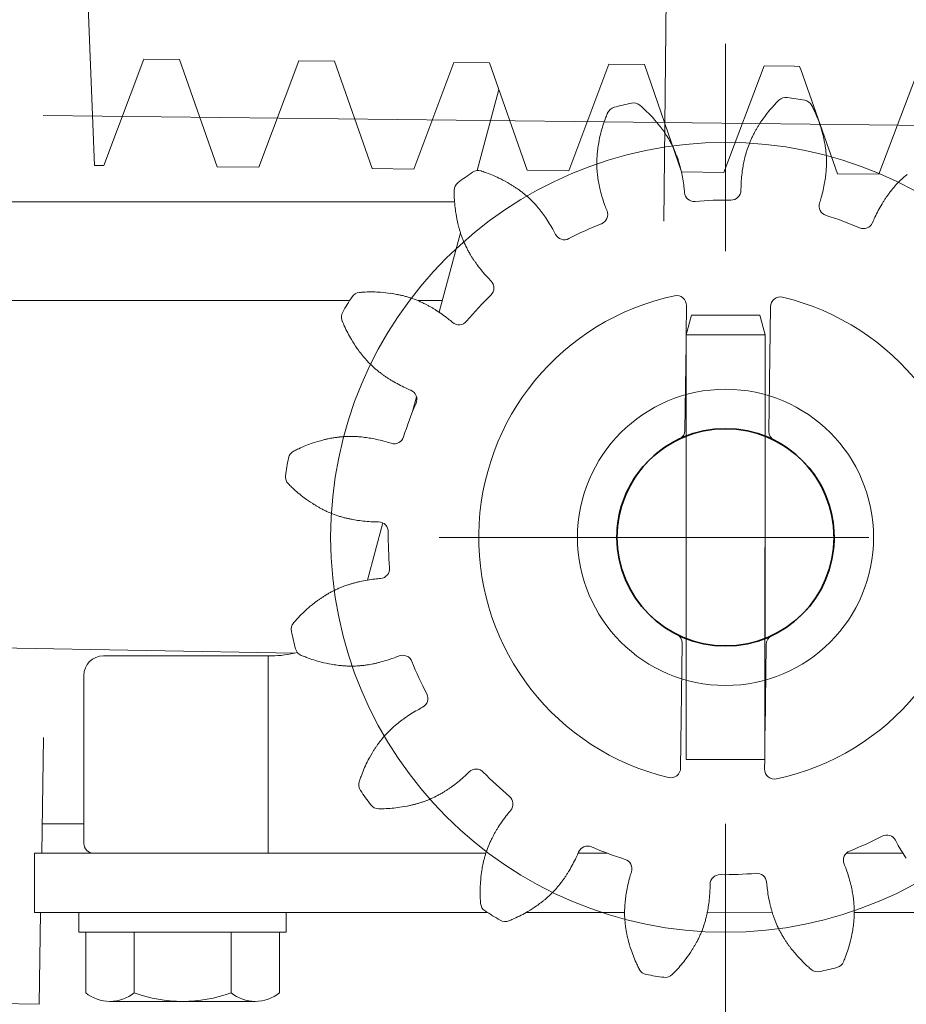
# Model space of a CAD drawing. Header units: millimetres. Extents: x 16720 to 74016, y 25810 to 81213.
# Tile 165 of 256: x 32392 to 32401, y 42253 to 42263. Entities that reach past the tile are written whole.
import ezdxf

# ---------------------------------------------------------------- set-up
doc = ezdxf.new("R2010")
doc.units = ezdxf.units.MM
for name, color, linetype, lineweight in [('1', 7, 'Continuous', 9), ('_STAL', 113, 'Continuous', 35), ('_WIDOKOWE', 252, 'Continuous', 9), ('_WYMIAR', 151, 'Continuous', 9)]:
    doc.layers.add(name, color=color, linetype=linetype, lineweight=lineweight)
doc.styles.add('ROMANS 50', font='romans.shx', dxfattribs={"width": 0.7, "height": 10})
doc.dimstyles.new('DOM w 50', dxfattribs={"dimscale": 3, "dimtxt": 10, "dimasz": 0.3, "dimexe": 1.25, "dimexo": 2, "dimgap": 1, "dimtad": 1, "dimdec": 0, "dimtxsty": 'ROMANS 50', "dimblk1": 'wymgreg', "dimblk2": 'wymgregII', "dimsah": 1, "dimcen": 2.5, "dimdle": 1, "dimse1": 1, "dimse2": 1, "dimclre": 254, "dimadec": 0, "dimazin": 0, "dimtfac": 1, "dimtdec": 0, "dimtix": 1, "dimtmove": 1, "dimatfit": 3, "dimfxl": 1.25, "dimarcsym": 0})

# ---------------------------------------------------------------- blocks, each defined once
blk = doc.blocks.new('rampa')
at = {"layer": '_STAL'}
blk.add_circle((-1610.559, -148), 11, dxfattribs=at)
for start, end in [(111.32369, 175.28286), (353.57274, 68.67631)]:
    blk.add_arc((-1610.559, -148), 11, start, end, dxfattribs=at)
at = {"layer": '_WIDOKOWE'}
for p, q in [((-1616.204, -60.973), (-1616.818, -115.97)), ((-1674.47, -110.331), (-1675.458, -86.371)), ((-1610.559, -119), (-1610.559, -98)), ((-1673.551, -110.342), (-1669.487, -99.551)), ((-1665.88, -99.592), (-1669.487, -99.551)), ((-1662.058, -110.47), (-1665.88, -99.592)), ((-1657.844, -110.517), (-1653.78, -99.727)), ((-1650.173, -99.767), (-1653.78, -99.727)), ((-1646.351, -110.645), (-1650.173, -99.767)), ((-1638.073, -99.902), (-1642.137, -110.692)), ((-1634.466, -99.942), (-1638.073, -99.902)), ((-1630.644, -110.821), (-1634.466, -99.942)), ((-1622.366, -100.077), (-1626.43, -110.868)), ((-1618.759, -100.118), (-1622.366, -100.077)), ((-1615.036, -110.963), (-1618.759, -100.118)), ((-1606.659, -100.253), (-1610.723, -111.043)), ((-1603.617, -100.287), (-1606.659, -100.253)), ((-1603.052, -100.293), (-1603.617, -100.287)), ((-1602.944, -100.602), (-1603.052, -100.293)), ((-1599.23, -111.171), (-1602.944, -100.602)), ((-1590.952, -100.428), (-1595.016, -111.218)), ((-1635.717, -110.846), (-1633.518, -102.64)), ((-1085.196, -111.909), (-1679.683, -105.273)), ((-1674.47, -110.331), (-1673.551, -110.342)), ((-1657.844, -110.517), (-1662.058, -110.47)), ((-1642.137, -110.692), (-1646.351, -110.645)), ((-1630.644, -110.821), (-1626.43, -110.868)), ((-1615.036, -110.963), (-1610.723, -111.043)), ((-1599.23, -111.171), (-1595.016, -111.218)), ((-2195.345, -114), (-1638.01, -114)), ((-1639.565, -125.205), (-1637.409, -117.16)), ((-2142.059, -124), (-1648.624, -124)), ((-1641.737, -124.02), (-1639.242, -124)), ((-1614.509, -124.529), (-1614.559, -127.5)), ((-1606.01, -124.638), (-1606.171, -137.265)), ((-1614.023, -125.5), (-1614.559, -127.5)), ((-1607.095, -125.5), (-1614.023, -125.5)), ((-1606.559, -127.5), (-1607.095, -125.5)), ((-1614.559, -127.5), (-1606.559, -127.5)), ((-1614.559, -127.5), (-1614.559, -138.937)), ((-1606.596, -170.5), (-1606.559, -127.5)), ((-1614.559, -128.404), (-1614.67, -137.156)), ((-1642.258, -135.257), (-1641.86, -133.77)), ((-1614.559, -138.937), (-1614.559, -137.753)), ((-1606.559, -137.753), (-1606.559, -158.247)), ((-1614.559, -158.247), (-1614.559, -138.937)), ((-1614.559, -138.937), (-1614.559, -170.5)), ((-1646.832, -152.327), (-1645.281, -146.538)), ((-1639.559, -148), (-1625.059, -148)), ((-1596.059, -148), (-1625.059, -148)), ((-1625.059, -148), (-1596.059, -148)), ((-1654.203, -159.718), (-1763.011, -157.845)), ((-1615.497, -157.829), (-1615.497, -157.829)), ((-1605.873, -157.952), (-1605.873, -157.952)), ((-1614.946, -158.736), (-1615.107, -171.363)), ((-1606.447, -158.844), (-1606.559, -167.596)), ((-1656.561, -160), (-1673.559, -160)), ((-1656.898, -180), (-1656.898, -160)), ((-1675.559, -179), (-1675.559, -162)), ((-1679.832, -180), (-1679.63, -168.282)), ((-1614.559, -170.5), (-1606.596, -170.5)), ((-1606.596, -170.5), (-1606.608, -171.471)), ((-1679.78, -177), (-1675.559, -177)), ((-1610.559, -198), (-1610.559, -177)), ((-1680.559, -180), (-1680.559, -186)), ((-1679.832, -180), (-1680.559, -180)), ((-1679.832, -180), (-1674.559, -180)), ((-1674.559, -180), (-1679.832, -180)), ((-1674.559, -180), (-1670.559, -180)), ((-1670.559, -180), (-1674.559, -180)), ((-1670.559, -180), (-1674.559, -180)), ((-1660.559, -180), (-1670.559, -180)), ((-1660.559, -180), (-1670.559, -180)), ((-1634.842, -180), (-1660.559, -180)), ((-1660.559, -180), (-1634.842, -180)), ((-1625.506, -180), (-1622.527, -180)), ((-1592.589, -180), (-1598.338, -180)), ((-1680.559, -186), (-1676.059, -186)), ((-1680.095, -195.278), (-1679.935, -186)), ((-1676.059, -186), (-1676.059, -188)), ((-1655.059, -186), (-1676.059, -186)), ((-1655.059, -188), (-1655.059, -186)), ((-1655.059, -186), (-1634.66, -186)), ((-1630.772, -186), (-1620.782, -185.982)), ((-1612.41, -186), (-1605.839, -185.962)), ((-1597.52, -186), (-1566.059, -186)), ((-1676.059, -188), (-1675.374, -188)), ((-1675.374, -188), (-1675.374, -194.132)), ((-1675.374, -188), (-1670.466, -188)), ((-1670.466, -194.132), (-1670.466, -188)), ((-1670.466, -188), (-1660.651, -188)), ((-1655.744, -188), (-1660.651, -188)), ((-1660.651, -194.132), (-1660.651, -188)), ((-1655.744, -194.132), (-1655.744, -188)), ((-1655.744, -188), (-1655.059, -188)), ((-1688.094, -195.14), (-1680.095, -195.278)), ((-1658.197, -195), (-1672.92, -195))]:
    blk.add_line(p, q, dxfattribs=at)
for radius in [40, 15]:
    blk.add_circle((-1610.559, -148), radius, dxfattribs=at)
for centre, radius, start, end in [((-1604.447, -104.429), 1, 82.35112, 134.61855), ((-1608.972, -138.127), 35, 79.39583, 82.35112), ((-1621.586, -105.407), 1, 104.85112, 157.11855), ((-1612.872, -138.271), 35, 101.89583, 104.85112), ((-1619.88, -105.001), 1, 49.6284, 101.89583), ((-1630.704, -117.733), 17.711, 49.33598, 49.6284), ((-1629.342, -116.147), 15.62, 48.4572, 49.33598), ((-1628.255, -114.919), 13.98, 47.47521, 48.4572), ((-1627.897, -114.529), 13.451, 44.12442, 47.47521), ((-1595.747, -113.337), 13.451, 136.77174, 140.12253), ((-1595.361, -113.7), 13.98, 135.78976, 136.77174), ((-1594.185, -114.844), 15.62, 134.91097, 135.78976), ((-1592.71, -116.324), 17.711, 134.61855, 134.91097), ((-1602.716, -104.707), 1, 27.1284, 79.39583), ((-1617.588, -112.327), 17.711, 26.83598, 27.1284), ((-1615.723, -111.384), 15.62, 25.9572, 26.83598), ((-1614.248, -110.666), 13.98, 24.97521, 25.9572), ((-1610.139, -110.308), 13.451, 159.27174, 162.62253), ((-1609.644, -110.495), 13.98, 158.28976, 159.27174), ((-1608.12, -111.102), 15.62, 157.41097, 158.28976), ((-1606.19, -111.904), 17.711, 157.11855, 157.41097), ((-1628.688, -115.296), 14.553, 41.02451, 44.12442), ((-1594.881, -114.059), 14.578, 143.22244, 147.27582), ((-1594.901, -114.044), 14.553, 140.12253, 143.22244), ((-1613.768, -110.442), 13.451, 21.62442, 24.97521), ((-1614.792, -110.848), 14.553, 18.52451, 21.62442), ((-1609.088, -110.637), 14.553, 162.62253, 165.72244), ((-1628.706, -115.313), 14.578, 36.97113, 41.02451), ((-1626.663, -113.774), 12.02, 35.45225, 36.97113), ((-1595.883, -113.373), 13.365, 148.7947, 150.1604), ((-1597.033, -112.676), 12.02, 147.27582, 148.7947), ((-1614.816, -110.856), 14.578, 14.47113, 18.52451), ((-1609.064, -110.643), 14.578, 165.72244, 169.77582), ((-1627.759, -114.555), 13.365, 34.08655, 35.45225), ((-1625.74, -113.188), 10.927, 32.41613, 34.08655), ((-1626.61, -113.741), 11.958, 30.61348, 32.41613), ((-1625.157, -112.881), 10.269, 28.5143, 30.61348), ((-1597.87, -112.226), 11.072, 155.73265, 157.6796), ((-1598.601, -111.896), 10.269, 153.63347, 155.73265), ((-1597.089, -112.646), 11.958, 151.83083, 153.63347), ((-1597.997, -112.16), 10.927, 150.1604, 151.83083), ((-1612.339, -110.217), 12.02, 12.95225, 14.47113), ((-1613.65, -110.518), 13.365, 11.58655, 12.95225), ((-1612.669, -110.081), 10.927, 172.6604, 174.33083), ((-1610.251, -110.392), 13.365, 171.2947, 172.6604), ((-1611.581, -110.189), 12.02, 169.77582, 171.2947), ((-1625.862, -113.264), 11.072, 26.56735, 28.5143), ((-1624.915, -112.79), 10.013, 22.26146, 26.56735), ((-1598.85, -111.824), 10.013, 157.6796, 161.98549), ((-1611.262, -110.029), 10.927, 9.91613, 11.58655), ((-1612.277, -110.206), 11.958, 8.11348, 9.91613), ((-1610.606, -109.968), 10.269, 6.0143, 8.11348), ((-1613.328, -110.069), 10.269, 176.13347, 178.23265), ((-1611.643, -110.183), 11.958, 174.33083, 176.13347), ((-1626.963, -113.629), 12.226, 20.49821, 22.26146), ((-1625.247, -112.988), 10.395, 18.23775, 20.49821), ((-1595.085, -112.848), 13.918, 166.0092, 167.32062), ((-1598.503, -111.996), 10.395, 163.74874, 166.0092), ((-1596.745, -112.508), 12.226, 161.98549, 163.74874), ((-1611.404, -110.052), 11.072, 4.06735, 6.0143), ((-1610.348, -109.977), 10.013, 359.76146, 4.06735), ((-1612.526, -110.094), 11.072, 178.23265, 180.1796), ((-1613.585, -110.097), 10.013, 180.1796, 184.48549), ((-1628.593, -114.09), 13.918, 16.92633, 18.23775), ((-1625.87, -113.261), 11.071, 15.27744, 16.92633), ((-1630.373, -114.491), 15.738, 14.1173, 15.27744), ((-1626.929, -113.625), 12.187, 12.61865, 14.1173), ((-1596.779, -112.507), 12.187, 170.12966, 171.6283), ((-1593.281, -113.116), 15.738, 168.96951, 170.12966), ((-1597.862, -112.223), 11.071, 167.32062, 168.96951), ((-1610.731, -110.032), 10.395, 355.73775, 357.99821), ((-1612.561, -109.968), 12.226, 357.99821, 359.76146), ((-1616.419, -139.897), 35, 124.39583, 127.35112), ((-1635.625, -111.842), 1, 72.1284, 124.39583), ((-1640.754, -127.746), 17.711, 71.83598, 72.1284), ((-1640.102, -125.76), 15.62, 70.9572, 71.83598), ((-1639.567, -124.21), 13.98, 69.97521, 70.9572), ((-1639.386, -123.712), 13.451, 66.62442, 69.97521), ((-1639.823, -124.723), 14.553, 63.52451, 66.62442), ((-1611.379, -109.924), 12.226, 184.48549, 186.24874), ((-1613.199, -110.123), 10.395, 186.24874, 188.5092), ((-1609.715, -109.602), 13.918, 188.5092, 189.82062), ((-1629.859, -114.281), 15.19, 6.82056, 12.61865), ((-1593.808, -112.944), 15.19, 171.6283, 177.42639), ((-1616.041, -109.459), 15.738, 351.6173, 352.77744), ((-1611.41, -110.046), 11.071, 352.77744, 354.42633), ((-1614.244, -109.77), 13.918, 354.42633, 355.73775), ((-1585.695, -119.221), 10.269, 131.13347, 133.23265), ((-1584.585, -120.492), 11.958, 129.33083, 131.13347), ((-1637.046, -112.869), 1, 127.35112, 179.61855), ((-1639.834, -124.746), 14.578, 59.47113, 63.52451), ((-1638.535, -122.542), 12.02, 57.95225, 59.47113), ((-1639.248, -123.683), 13.365, 56.58655, 57.95225), ((-1637.906, -121.648), 10.927, 54.91613, 56.58655), ((-1612.52, -110.087), 11.071, 189.82062, 191.46951), ((-1607.945, -109.159), 15.738, 191.46951, 192.62966), ((-1611.41, -109.936), 12.187, 192.62966, 194.1283), ((-1626.51, -113.881), 11.817, 3.96045, 6.82056), ((-1597.178, -112.793), 11.817, 177.42639, 180.2865), ((-1615.486, -109.462), 15.19, 344.32056, 350.11865), ((-1612.528, -109.977), 12.187, 350.11865, 351.6173), ((-1584.215, -120.496), 12.226, 139.48549, 141.24874), ((-1585.897, -119.059), 10.013, 135.1796, 139.48549), ((-1585.146, -119.805), 11.072, 133.23265, 135.1796), ((-1620.336, -112.98), 17.711, 179.61855, 179.91097), ((-1622.426, -112.977), 15.62, 179.91097, 180.78976), ((-1624.066, -113), 13.98, 180.78976, 181.77174), ((-1624.596, -113.016), 13.451, 181.77174, 185.12253), ((-1638.498, -122.491), 11.958, 53.11348, 54.91613), ((-1637.485, -121.141), 10.269, 51.0143, 53.11348), ((-1637.99, -121.765), 11.072, 49.06735, 51.0143), ((-1637.296, -120.964), 10.013, 44.76146, 49.06735), ((-1608.498, -109.203), 15.19, 194.1283, 199.92639), ((-1613.725, -112.978), 1, 184.97518, 275.15856), ((-1609.995, -112.839), 1, 269.08924, 359.27093), ((-1612.239, -110.373), 11.817, 341.46045, 344.32056), ((-1585.137, -119.805), 11.071, 144.82062, 146.46951), ((-1582.81, -121.445), 13.918, 143.5092, 144.82062), ((-1585.643, -119.35), 10.395, 141.24874, 143.5092), ((-1623.498, -112.918), 14.553, 185.12253, 188.22244), ((-1638.867, -122.523), 12.226, 42.99821, 44.76146), ((-1637.528, -121.274), 10.395, 40.73775, 42.99821), ((-1640.197, -123.573), 13.918, 39.42633, 40.73775), ((-1611.669, -110.352), 11.817, 199.92639, 202.7865), ((-1610.559, -148), 34.165, 89.08148, 95.16547), ((-1600.081, -114.432), 1, 162.47518, 252.65856), ((-1581.668, -122.023), 15.19, 149.1283, 154.92639), ((-1584.245, -120.482), 12.187, 147.62966, 149.1283), ((-1581.246, -122.383), 15.738, 146.46951, 147.62966), ((-1623.473, -112.914), 14.578, 188.22244, 192.27582), ((-1637.998, -121.765), 11.071, 37.77744, 39.42633), ((-1641.688, -124.624), 15.738, 36.6173, 37.77744), ((-1638.837, -122.506), 12.187, 35.11865, 36.6173), ((-1641.294, -124.234), 15.19, 29.32056, 35.11865), ((-1623.493, -115.3), 1, 291.58924, 21.77093), ((-1610.559, -148), 34.165, 66.58148, 72.66547), ((-1584.723, -120.594), 11.817, 154.92639, 157.7865), ((-1625.973, -113.458), 12.02, 192.27582, 193.7947), ((-1624.666, -113.137), 13.365, 193.7947, 195.1604), ((-1627.02, -113.775), 10.927, 195.1604, 196.83083), ((-1610.559, -148), 34.165, 111.58148, 117.66547), ((-1596.583, -115.731), 1, 246.58924, 336.77093), ((-1626.033, -113.476), 11.958, 196.83083, 198.63347), ((-1627.633, -114.016), 10.269, 198.63347, 200.73265), ((-1626.882, -113.732), 11.072, 200.73265, 202.6796), ((-1638.353, -122.582), 11.817, 26.46045, 29.32056), ((-1626.886, -116.855), 1, 207.47518, 297.65856), ((-1627.859, -114.14), 10.013, 202.6796, 206.98549), ((-1625.887, -113.136), 12.226, 206.98549, 208.74874), ((-1627.493, -114.017), 10.395, 208.74874, 211.0092), ((-1624.473, -112.202), 13.918, 211.0092, 212.32062), ((-1626.879, -113.724), 11.071, 212.32062, 213.96951), ((-1623.008, -111.116), 15.738, 213.96951, 215.12966), ((-1625.912, -113.159), 12.187, 215.12966, 216.6283), ((-1623.502, -111.368), 15.19, 216.6283, 222.42639), ((-1625.992, -113.643), 11.817, 222.42639, 225.2865), ((-1635.023, -122.739), 1, 314.08924, 44.27093), ((-1619.073, -142.756), 35, 146.89583, 149.85112), ((-1647.555, -124.187), 1, 94.6284, 146.89583), ((-1646.206, -140.843), 17.711, 94.33598, 94.6284), ((-1646.364, -138.759), 15.62, 93.4572, 94.33598), ((-1646.463, -137.122), 13.98, 92.47521, 93.4572), ((-1646.486, -136.592), 13.451, 89.12442, 92.47521), ((-1646.503, -137.694), 14.553, 86.02451, 89.12442), ((-1646.505, -137.719), 14.578, 81.97113, 86.02451), ((-1646.147, -135.186), 12.02, 80.45225, 81.97113), ((-1646.37, -136.513), 13.365, 79.08655, 80.45225), ((-1645.909, -134.119), 10.927, 77.41613, 79.08655), ((-1646.133, -135.125), 11.958, 75.61348, 77.41613), ((-1645.714, -133.49), 10.269, 73.5143, 75.61348), ((-1645.942, -134.259), 11.072, 71.56735, 73.5143), ((-1610.559, -148), 34.165, 134.08148, 140.16547), ((-1610.559, -148), 25, 101.90369, 256.63243), ((-1615.509, -124.516), 1, 359.26806, 101.90369), ((-1605.01, -124.65), 1, 76.63243, 179.26806), ((-1645.607, -133.254), 10.013, 67.26146, 71.56735), ((-1646.462, -135.295), 12.226, 65.49821, 67.26146), ((-1645.703, -133.629), 10.395, 63.23775, 65.49821), ((-1647.289, -136.775), 13.918, 61.92633, 63.23775), ((-1645.949, -134.263), 11.071, 60.27744, 61.92633), ((-1648.264, -138.316), 15.738, 59.1173, 60.27744), ((-1610.559, -148), 25, 281.90369, 76.63243), ((-1648.474, -125.68), 1, 149.85112, 202.11855), ((-1646.441, -135.269), 12.187, 57.61865, 59.1173), ((-1648.049, -137.805), 15.19, 51.82056, 57.61865), ((-1632.993, -119.388), 17.711, 202.11855, 202.41097), ((-1634.926, -120.185), 15.62, 202.41097, 203.28976), ((-1636.432, -120.833), 13.98, 203.28976, 204.27174), ((-1636.915, -121.051), 13.451, 204.27174, 207.62253), ((-1645.964, -135.153), 11.817, 48.96045, 51.82056), ((-1637.562, -125.474), 1, 229.97518, 320.15856), ((-1635.939, -120.54), 14.553, 207.62253, 210.72244), ((-1635.917, -120.527), 14.578, 210.72244, 214.77582), ((-1638.018, -121.986), 12.02, 214.77582, 216.2947), ((-1636.934, -121.19), 13.365, 216.2947, 217.6604), ((-1638.864, -122.679), 10.927, 217.6604, 219.33083), ((-1638.067, -122.026), 11.958, 219.33083, 221.13347), ((-1639.338, -123.137), 10.269, 221.13347, 223.23265), ((-1638.754, -122.587), 11.072, 223.23265, 225.1796), ((-1639.5, -123.338), 10.013, 225.1796, 229.48549), ((-1638.062, -121.656), 12.226, 229.48549, 231.24874), ((-1639.209, -123.084), 10.395, 231.24874, 233.5092), ((-1637.114, -120.252), 13.918, 233.5092, 234.82062), ((-1638.754, -122.579), 11.071, 234.82062, 236.46951), ((-1636.175, -118.688), 15.738, 236.46951, 237.62966), ((-1638.077, -121.687), 12.187, 237.62966, 239.1283), ((-1636.536, -119.109), 15.19, 239.1283, 244.92639), ((-1637.965, -122.165), 11.817, 244.92639, 247.7865), ((-1642.827, -134.024), 1, 336.58924, 66.77093), ((-1610.559, -148), 34.165, 156.58148, 162.66547), ((-1615.67, -137.143), 1, 295.21254, 359.26806), ((-1605.171, -137.277), 1, 179.26806, 243.32358), ((-1647.711, -152.234), 14.553, 108.52451, 111.62442), ((-1647.703, -152.258), 14.578, 104.47113, 108.52451), ((-1648.342, -149.781), 12.02, 102.95225, 104.47113), ((-1648.04, -151.092), 13.365, 101.58655, 102.95225), ((-1648.53, -148.703), 10.927, 99.91613, 101.58655), ((-1648.353, -149.719), 11.958, 98.11348, 99.91613), ((-1648.591, -148.048), 10.269, 96.0143, 98.11348), ((-1648.507, -148.846), 11.072, 94.06735, 96.0143), ((-1648.582, -147.789), 10.013, 89.76146, 94.06735), ((-1648.591, -150.002), 12.226, 87.99821, 89.76146), ((-1648.527, -148.172), 10.395, 85.73775, 87.99821), ((-1648.789, -151.685), 13.918, 84.42633, 85.73775), ((-1648.512, -148.852), 11.071, 82.77744, 84.42633), ((-1649.099, -153.482), 15.738, 81.6173, 82.77744), ((-1648.582, -149.969), 12.187, 80.11865, 81.6173), ((-1649.097, -152.928), 15.19, 74.32056, 80.11865), ((-1648.185, -149.68), 11.817, 71.46045, 74.32056), ((-1644.127, -137.522), 1, 252.47518, 342.65856), ((-1653.851, -140.157), 1, 117.1284, 169.39583), ((-1646.232, -155.029), 17.711, 116.83598, 117.1284), ((-1647.175, -153.164), 15.62, 115.9572, 116.83598), ((-1647.893, -151.69), 13.98, 114.97521, 115.9572), ((-1648.117, -151.21), 13.451, 111.62442, 114.97521), ((-1620.432, -146.414), 35, 169.39583, 172.35112), ((-1654.13, -141.888), 1, 172.35112, 224.61855), ((-1642.235, -130.151), 17.711, 224.61855, 224.91097), ((-1643.715, -131.627), 15.62, 224.91097, 225.78976), ((-1644.859, -132.802), 13.98, 225.78976, 226.77174), ((-1645.222, -133.188), 13.451, 226.77174, 230.12253), ((-1644.515, -132.343), 14.553, 230.12253, 233.22244), ((-1644.5, -132.323), 14.578, 233.22244, 237.27582), ((-1645.883, -134.475), 12.02, 237.27582, 238.7947), ((-1645.186, -133.324), 13.365, 238.7947, 240.1604), ((-1646.399, -135.439), 10.927, 240.1604, 241.83083), ((-1645.912, -134.53), 11.958, 241.83083, 243.63347), ((-1646.662, -136.043), 10.269, 243.63347, 245.73265), ((-1646.332, -135.311), 11.072, 245.73265, 247.6796), ((-1646.735, -136.291), 10.013, 247.6796, 251.98549), ((-1646.05, -134.187), 12.226, 251.98549, 253.74874), ((-1646.563, -135.944), 10.395, 253.74874, 256.0092), ((-1645.711, -132.526), 13.918, 256.0092, 257.32062), ((-1646.336, -135.303), 11.071, 257.32062, 258.96951), ((-1645.443, -130.722), 15.738, 258.96951, 260.12966), ((-1646.052, -134.22), 12.187, 260.12966, 261.6283), ((-1645.614, -131.25), 15.19, 261.6283, 267.42639), ((-1645.766, -134.619), 11.817, 267.42639, 270.2865), ((-1645.719, -147.436), 1, 359.08924, 89.27093), ((-1610.559, -148), 34.165, 179.08148, 185.16547), ((-1610.559, -148), 11, 175.28286, 248.67631), ((-1610.559, -148), 11, 291.32369, 353.57274), ((-1645.581, -151.166), 1, 274.97518, 5.15856), ((-1644.067, -167.814), 15.738, 104.1173, 105.27744), ((-1644.934, -164.37), 12.187, 102.61865, 104.1173), ((-1644.278, -167.301), 15.19, 96.82056, 102.61865), ((-1644.678, -163.952), 11.817, 93.96045, 96.82056), ((-1645.678, -162.598), 10.269, 118.5143, 120.61348), ((-1645.295, -163.303), 11.072, 116.56735, 118.5143), ((-1645.768, -162.356), 10.013, 112.26146, 116.56735), ((-1644.93, -164.404), 12.226, 110.49821, 112.26146), ((-1645.571, -162.689), 10.395, 108.23775, 110.49821), ((-1644.469, -166.035), 13.918, 106.92633, 108.23775), ((-1645.297, -163.311), 11.071, 105.27744, 106.92633), ((-1643.246, -166.148), 14.578, 126.97113, 131.02451), ((-1644.784, -164.104), 12.02, 125.45225, 126.97113), ((-1644.004, -165.2), 13.365, 124.08655, 125.45225), ((-1645.37, -163.181), 10.927, 122.41613, 124.08655), ((-1644.818, -164.051), 11.958, 120.61348, 122.41613), ((-1643.262, -166.129), 14.553, 131.02451, 134.12442), ((-1642.412, -166.784), 15.62, 138.4572, 139.33598), ((-1643.639, -165.696), 13.98, 137.47521, 138.4572), ((-1644.029, -165.338), 13.451, 134.12442, 137.47521), ((-1653.557, -157.322), 1, 139.6284, 191.89583), ((-1620.287, -150.313), 35, 191.89583, 194.85112), ((-1640.826, -168.146), 17.711, 139.33598, 139.6284), ((-1615.946, -158.723), 1, 359.26806, 63.32317), ((-1605.447, -158.857), 1, 115.21292, 179.26806), ((-1653.152, -159.028), 1, 194.85112, 247.11855), ((-1673.559, -162), 2, 90, 180), ((-1656.561, -150), 10, 270, 285.22558), ((-1646.654, -143.632), 17.711, 247.11855, 247.41097), ((-1647.457, -145.562), 15.62, 247.41097, 248.28976), ((-1648.064, -147.085), 13.98, 248.28976, 249.27174), ((-1648.251, -147.581), 13.451, 249.27174, 252.62253), ((-1647.922, -146.529), 14.553, 252.62253, 255.72244), ((-1649.356, -145.94), 15.19, 284.1283, 289.92639), ((-1648.206, -149.111), 11.817, 289.92639, 292.7865), ((-1643.259, -160.935), 1, 21.58924, 111.77093), ((-1647.916, -146.505), 14.578, 255.72244, 259.77582), ((-1648.37, -149.022), 12.02, 259.77582, 261.2947), ((-1648.166, -147.692), 13.365, 261.2947, 262.6604), ((-1648.478, -150.111), 10.927, 262.6604, 264.33083), ((-1648.376, -149.085), 11.958, 264.33083, 266.13347), ((-1648.49, -150.769), 10.269, 266.13347, 268.23265), ((-1648.465, -149.967), 11.072, 268.23265, 270.1796), ((-1648.462, -151.026), 10.013, 270.1796, 274.48549), ((-1648.635, -148.82), 12.226, 274.48549, 276.24874), ((-1648.436, -150.64), 10.395, 276.24874, 278.5092), ((-1648.957, -147.156), 13.918, 278.5092, 279.82062), ((-1648.471, -149.961), 11.071, 279.82062, 281.46951), ((-1649.399, -145.387), 15.738, 281.46951, 282.62966), ((-1648.623, -148.852), 12.187, 282.62966, 284.1283), ((-1610.559, -148), 34.165, 201.58148, 207.66547), ((-1641.704, -164.327), 1, 297.47518, 27.65856), ((-1634.325, -178.735), 15.19, 119.32056, 125.11865), ((-1635.977, -175.794), 11.817, 116.46045, 119.32056), ((-1633.934, -179.129), 15.738, 126.6173, 127.77744), ((-1636.052, -176.279), 12.187, 125.11865, 126.6173), ((-1636.036, -176.309), 12.226, 132.99821, 134.76146), ((-1637.285, -174.969), 10.395, 130.73775, 132.99821), ((-1634.986, -177.639), 13.918, 129.42633, 130.73775), ((-1636.794, -175.44), 11.071, 127.77744, 129.42633), ((-1637.418, -174.926), 10.269, 141.0143, 143.11348), ((-1636.794, -175.431), 11.072, 139.06735, 141.0143), ((-1637.594, -174.737), 10.013, 134.76146, 139.06735), ((-1634.876, -176.69), 13.365, 146.58655, 147.95225), ((-1636.911, -175.347), 10.927, 144.91613, 146.58655), ((-1636.068, -175.94), 11.958, 143.11348, 144.91613), ((-1633.813, -177.275), 14.578, 149.47113, 153.52451), ((-1636.016, -175.976), 12.02, 147.95225, 149.47113), ((-1634.847, -176.827), 13.451, 156.62442, 159.97521), ((-1633.835, -177.264), 14.553, 153.52451, 156.62442), ((-1635.82, -172.464), 1, 44.08924, 134.27093), ((-1616.107, -171.35), 1, 256.63243, 359.26806), ((-1605.608, -171.484), 1, 179.26806, 281.90369), ((-1632.799, -177.544), 15.62, 160.9572, 161.83598), ((-1634.349, -177.008), 13.98, 159.97521, 160.9572), ((-1647.191, -160.944), 15.19, 306.6283, 312.42639), ((-1644.916, -163.434), 11.817, 312.42639, 315.2865), ((-1610.559, -148), 34.165, 224.08148, 230.16547), ((-1646.717, -173.067), 1, 162.1284, 214.39583), ((-1630.813, -178.195), 17.711, 161.83598, 162.1284), ((-1644.835, -164.321), 11.071, 302.32062, 303.96951), ((-1647.443, -160.449), 15.738, 303.96951, 305.12966), ((-1645.4, -163.354), 12.187, 305.12966, 306.6283), ((-1618.662, -153.86), 35, 214.39583, 217.35112), ((-1644.418, -165.301), 10.013, 292.6796, 296.98549), ((-1645.423, -163.329), 12.226, 296.98549, 298.74874), ((-1644.542, -164.934), 10.395, 298.74874, 301.0092), ((-1646.357, -161.915), 13.918, 301.0092, 302.32062), ((-1633.085, -175.003), 1, 319.97518, 50.15856), ((-1645.689, -174.488), 1, 217.35112, 269.61855), ((-1645.578, -157.778), 17.711, 269.61855, 269.91097), ((-1645.581, -159.868), 15.62, 269.91097, 270.78976), ((-1645.559, -161.508), 13.98, 270.78976, 271.77174), ((-1645.542, -162.037), 13.451, 271.77174, 275.12253), ((-1645.641, -160.94), 14.553, 275.12253, 278.22244), ((-1645.644, -160.915), 14.578, 278.22244, 282.27582), ((-1645.101, -163.414), 12.02, 282.27582, 283.7947), ((-1645.421, -162.108), 13.365, 283.7947, 285.1604), ((-1644.784, -164.461), 10.927, 285.1604, 286.83083), ((-1645.082, -163.474), 11.958, 286.83083, 288.63347), ((-1644.543, -165.074), 10.269, 288.63347, 290.73265), ((-1644.827, -164.324), 11.072, 290.73265, 292.6796), ((-1620.754, -185.49), 15.19, 141.82056, 147.61865), ((-1623.405, -183.406), 11.817, 138.96045, 141.82056), ((-1623.29, -183.882), 12.187, 147.61865, 149.1173), ((-1624.93, -183.144), 10.395, 153.23775, 155.49821), ((-1621.784, -184.73), 13.918, 151.92633, 153.23775), ((-1624.296, -183.391), 11.071, 150.27744, 151.92633), ((-1620.242, -185.705), 15.738, 149.1173, 150.27744), ((-1610.559, -148), 34.165, 291.58148, 297.66547), ((-1594.231, -179.145), 1, 27.47518, 117.65856), ((-1674.559, -179), 1, 180, 270), ((-1625.304, -183.048), 10.013, 157.26146, 161.56735), ((-1623.263, -183.904), 12.226, 155.49821, 157.26146), ((-1624.535, -180.269), 1, 66.58924, 156.77093), ((-1610.559, -148), 34.165, 246.58148, 252.66547), ((-1582.764, -173.418), 11.817, 206.46045, 209.32056), ((-1579.824, -171.766), 15.19, 209.32056, 215.11865), ((-1625.069, -183.155), 10.269, 163.5143, 165.61348), ((-1624.3, -183.383), 11.072, 161.56735, 163.5143), ((-1639.449, -173.977), 15.19, 329.1283, 334.92639), ((-1636.394, -175.407), 11.817, 334.92639, 337.7865), ((-1597.624, -180.7), 1, 111.58924, 201.77093), ((-1622.046, -183.812), 13.365, 169.08655, 170.45225), ((-1624.44, -183.35), 10.927, 167.41613, 169.08655), ((-1623.434, -183.575), 11.958, 165.61348, 167.41613), ((-1621.036, -181.568), 1, 342.47518, 72.65856), ((-1609.448, -185.648), 11.817, 19.92639, 22.7865), ((-1620.84, -183.946), 14.578, 171.97113, 176.02451), ((-1623.373, -183.589), 12.02, 170.45225, 171.97113), ((-1635.98, -176.195), 11.071, 324.82062, 326.46951), ((-1639.871, -173.617), 15.738, 326.46951, 327.62966), ((-1636.872, -175.518), 12.187, 327.62966, 329.1283), ((-1605.631, -186.538), 15.19, 164.32056, 170.11865), ((-1608.878, -185.627), 11.817, 161.46045, 164.32056), ((-1611.122, -183.161), 1, 89.08924, 179.27093), ((-1610.559, -148), 34.165, 269.08148, 275.16547), ((-1607.393, -183.023), 1, 4.97518, 95.15856), ((-1612.619, -186.797), 15.19, 14.1283, 19.92639), ((-1620.865, -183.944), 14.553, 176.02451, 179.12442), ((-1635.22, -176.942), 10.013, 315.1796, 319.48549), ((-1636.903, -175.504), 12.226, 319.48549, 321.24874), ((-1635.475, -176.65), 10.395, 321.24874, 323.5092), ((-1638.307, -174.555), 13.918, 323.5092, 324.82062), ((-1623.94, -183.207), 11.817, 357.42639, 0.2865), ((-1594.607, -182.12), 11.817, 183.96045, 186.82056), ((-1609.707, -186.064), 12.187, 12.62966, 14.1283), ((-1613.172, -186.841), 15.738, 11.46951, 12.62966), ((-1621.966, -183.927), 13.451, 179.12442, 182.47521), ((-1635.422, -176.78), 10.269, 311.13347, 313.23265), ((-1635.972, -176.195), 11.072, 313.23265, 315.1796), ((-1605.076, -186.541), 15.738, 171.6173, 172.77744), ((-1608.589, -186.023), 12.187, 170.11865, 171.6173), ((-1627.309, -183.056), 15.19, 351.6283, 357.42639), ((-1591.258, -181.719), 15.19, 186.82056, 192.61865), ((-1608.597, -185.913), 11.071, 9.82062, 11.46951), ((-1611.403, -186.398), 13.918, 8.5092, 9.82062), ((-1607.918, -185.877), 10.395, 6.24874, 8.5092), ((-1621.437, -183.904), 13.98, 182.47521, 183.4572), ((-1619.8, -183.806), 15.62, 183.4572, 184.33598), ((-1617.716, -183.648), 17.711, 184.33598, 184.6284), ((-1634.372, -184.996), 1, 184.6284, 236.89583), ((-1638.031, -173.359), 14.578, 300.72244, 304.77582), ((-1636.572, -175.46), 12.02, 304.77582, 306.2947), ((-1637.369, -174.375), 13.365, 306.2947, 307.6604), ((-1635.879, -176.305), 10.927, 307.6604, 309.33083), ((-1636.532, -175.508), 11.958, 309.33083, 311.13347), ((-1610.387, -185.968), 10.395, 175.73775, 177.99821), ((-1606.873, -186.23), 13.918, 174.42633, 175.73775), ((-1609.707, -185.954), 11.071, 172.77744, 174.42633), ((-1624.338, -183.493), 12.187, 350.12966, 351.6283), ((-1594.188, -182.375), 12.187, 192.61865, 194.1173), ((-1590.745, -181.509), 15.738, 194.1173, 195.27744), ((-1609.739, -186.076), 12.226, 4.48549, 6.24874), ((-1607.532, -185.903), 10.013, 0.1796, 4.48549), ((-1615.802, -156.515), 35, 236.89583, 239.85112), ((-1637.508, -174.356), 13.451, 294.27174, 297.62253), ((-1638.019, -173.38), 14.553, 297.62253, 300.72244), ((-1608.557, -186.032), 12.226, 177.99821, 179.76146), ((-1610.77, -186.023), 10.013, 179.76146, 184.06735), ((-1626.033, -183.152), 13.918, 346.0092, 347.32062), ((-1623.255, -183.777), 11.071, 347.32062, 348.96951), ((-1627.837, -182.884), 15.738, 348.96951, 350.12966), ((-1595.247, -182.739), 11.071, 195.27744, 196.92633), ((-1592.524, -181.91), 13.918, 196.92633, 198.23775), ((-1595.87, -183.012), 10.395, 198.23775, 200.49821), ((-1607.79, -185.931), 10.269, 356.13347, 358.23265), ((-1608.592, -185.907), 11.072, 358.23265, 0.1796), ((-1632.879, -185.915), 1, 239.85112, 292.11855), ((-1639.171, -170.435), 17.711, 292.11855, 292.41097), ((-1638.374, -172.367), 15.62, 292.41097, 293.28976), ((-1637.726, -173.873), 13.98, 293.28976, 294.27174), ((-1609.713, -185.948), 11.072, 184.06735, 186.0143), ((-1610.511, -186.032), 10.269, 186.0143, 188.11348), ((-1608.84, -185.794), 11.958, 188.11348, 189.91613), ((-1622.268, -184.176), 10.013, 337.6796, 341.98549), ((-1624.372, -183.492), 12.226, 341.98549, 343.74874), ((-1622.614, -184.004), 10.395, 343.74874, 346.0092), ((-1594.155, -182.371), 12.226, 200.49821, 202.26146), ((-1596.203, -183.21), 10.013, 202.26146, 206.56735), ((-1610.866, -185.608), 13.365, 351.2947, 352.6604), ((-1608.448, -185.919), 10.927, 352.6604, 354.33083), ((-1609.474, -185.817), 11.958, 354.33083, 356.13347), ((-1609.855, -185.971), 10.927, 189.91613, 191.58655), ((-1607.467, -185.482), 13.365, 191.58655, 192.95225), ((-1608.778, -185.783), 12.02, 192.95225, 194.47113), ((-1622.516, -184.104), 10.269, 333.63347, 335.73265), ((-1623.247, -183.774), 11.072, 335.73265, 337.6796), ((-1595.255, -182.736), 11.072, 206.56735, 208.5143), ((-1595.961, -183.119), 10.269, 208.5143, 210.61348), ((-1594.508, -182.259), 11.958, 210.61348, 212.41613), ((-1612.054, -185.357), 14.578, 345.72244, 349.77582), ((-1609.536, -185.811), 12.02, 349.77582, 351.2947), ((-1606.301, -185.144), 14.578, 194.47113, 198.52451), ((-1625.235, -182.627), 13.365, 328.7947, 330.1604), ((-1623.12, -183.84), 10.927, 330.1604, 331.83083), ((-1624.028, -183.354), 11.958, 331.83083, 333.63347), ((-1595.378, -182.812), 10.927, 212.41613, 214.08655), ((-1593.359, -181.445), 13.365, 214.08655, 215.45225), ((-1594.454, -182.226), 12.02, 215.45225, 216.97113), ((-1592.411, -180.687), 14.578, 216.97113, 221.02451), ((-1612.029, -185.364), 14.553, 342.62253, 345.72244), ((-1606.325, -185.152), 14.553, 198.52451, 201.62442), ((-1626.236, -181.942), 14.578, 323.22244, 327.27582), ((-1624.084, -183.324), 12.02, 327.27582, 328.7947), ((-1592.43, -180.704), 14.553, 221.02451, 224.12442), ((-1611.473, -185.505), 13.98, 338.28976, 339.27174), ((-1610.978, -185.693), 13.451, 339.27174, 342.62253), ((-1607.349, -185.558), 13.451, 201.62442, 204.97521), ((-1606.869, -185.334), 13.98, 204.97521, 205.9572), ((-1605.394, -184.617), 15.62, 205.9572, 206.83598), ((-1625.37, -182.663), 13.451, 316.77174, 320.12253), ((-1626.216, -181.957), 14.553, 320.12253, 323.22244), ((-1593.221, -181.471), 13.451, 224.12442, 227.47521), ((-1592.863, -181.081), 13.98, 227.47521, 228.4572), ((-1599.531, -190.593), 1, 284.85112, 337.11855), ((-1614.927, -184.096), 17.711, 337.11855, 337.41097), ((-1612.997, -184.898), 15.62, 337.41097, 338.28976), ((-1603.529, -183.673), 17.711, 206.83598, 207.1284), ((-1618.402, -191.293), 1, 207.1284, 259.39583), ((-1612.145, -157.873), 35, 259.39583, 262.35112), ((-1616.67, -191.571), 1, 262.35112, 314.61855), ((-1628.408, -179.676), 17.711, 314.61855, 314.91097), ((-1626.932, -181.157), 15.62, 314.91097, 315.78976), ((-1625.756, -182.3), 13.98, 315.78976, 316.77174), ((-1591.775, -179.853), 15.62, 228.4572, 229.33598), ((-1590.413, -178.268), 17.711, 229.33598, 229.6284), ((-1601.237, -190.999), 1, 229.6284, 281.89583), ((-1608.246, -157.729), 35, 281.89583, 284.85112), ((-1672.92, -191.097), 3.903, 231.05281, 270), ((-1672.92, -191.097), 3.903, 270, 308.94719), ((-1665.559, -180.688), 14.312, 249.94743, 290.05257), ((-1658.197, -191.097), 3.903, 231.05281, 270), ((-1658.197, -191.097), 3.903, 270, 308.94719)]:
    blk.add_arc(centre, radius, start, end, dxfattribs=at)
blk = doc.blocks.new('wymgreg')
at = {"layer": '1'}
for p, q in [((0, 5.674), (0, -5.674)), ((0, 0), (4.95, 4.95)), ((0, 0), (-4.95, -4.95)), ((4.765, 0), (-3.887, 0))]:
    blk.add_line(p, q, dxfattribs=at)
blk = doc.blocks.new('wymgregII')
at = {"layer": '1', "rotation": 180}
blk.add_blockref('wymgreg', (0, 0), dxfattribs=at)
blk = doc.blocks.new('*D6474')
at = {"layer": '_WYMIAR', "color": 0, "lineweight": -2}
blk.add_line((32032.5794, 42148.6694), (32032.5794, 43520.252), dxfattribs=at)
at = {"layer": 'Defpoints', "color": 0}
for p in [(32032.5794, 43521.152), (33746.7093, 43521.152), (32311.7093, 42147.7694)]:
    blk.add_point(p, dxfattribs=at)
at = {"layer": '_WYMIAR', "color": 0, "linetype": 'ByBlock', "lineweight": -2, "xscale": 0.8999999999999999, "yscale": 0.8999999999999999, "zscale": 0.8999999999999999}
for name, p, rotation in [('wymgregII', (32032.5794, 43521.152), 90), ('wymgreg', (32032.5794, 42147.7694), 270)]:
    blk.add_blockref(name, p, dxfattribs=dict(at, rotation=rotation))
at = {"layer": '_WYMIAR', "color": 0, "insert": (32024.5794, 42834.4607), "char_height": 10, "attachment_point": 5, "rotation": 90, "style": 'ROMANS 50'}
blk.add_mtext('1373', dxfattribs=at)
blk = doc.blocks.new('*D6661')
at = {"layer": '_WYMIAR', "color": 0, "lineweight": -2}
blk.add_line((32013.42, 42269.8502), (32013.42, 42147.6694), dxfattribs=at)
at = {"layer": 'Defpoints', "color": 0}
for p in [(32597.4433, 42270.7502), (32013.42, 42146.7694), (32216.6985, 42146.7694)]:
    blk.add_point(p, dxfattribs=at)
at = {"layer": '_WYMIAR', "color": 0, "linetype": 'ByBlock', "lineweight": -2, "xscale": 0.8999999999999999, "yscale": 0.8999999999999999, "zscale": 0.8999999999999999}
for name, p, rotation in [('wymgreg', (32013.42, 42270.7502), 90), ('wymgregII', (32013.42, 42146.7694), 270)]:
    blk.add_blockref(name, p, dxfattribs=dict(at, rotation=rotation))
at = {"layer": '_WYMIAR', "color": 0, "insert": (32005.42, 42208.7598), "char_height": 10, "attachment_point": 5, "rotation": 90, "style": 'ROMANS 50'}
blk.add_mtext('123', dxfattribs=at)

msp = doc.modelspace()

# ---------------------------------------------------------------- block references
at = {"xscale": 0.1, "yscale": 0.1, "zscale": 0.1}
msp.add_blockref('rampa', (32560.0651, 42272.9502), dxfattribs=at)

# ---------------------------------------------------------------- dimensions: what is measured, and where the dimension line sits
at = {"layer": '_WYMIAR'}
dim = msp.add_linear_dim(base=(32032.5794, 43521.152), p1=(32311.7093, 42147.7694), p2=(33746.7093, 43521.152), angle=90, dimstyle='DOM w 50', override={"dimtxsty": 'ROMANS 50'}, dxfattribs=at)
dim.commit()
dim.dimension.update_dxf_attribs({"geometry": '*D6474', "text_midpoint": (32024.5794, 42834.4607)})
dim = msp.add_linear_dim(base=(32013.42, 42146.7694), p1=(32597.4433, 42270.7502), p2=(32216.6985, 42146.7694), angle=90, text='123', dimstyle='DOM w 50', override={"dimtxsty": 'ROMANS 50'}, dxfattribs=at)
dim.commit()
dim.dimension.update_dxf_attribs({"geometry": '*D6661', "text_midpoint": (32005.42, 42208.7598)})

doc.saveas('drawing.dxf')
